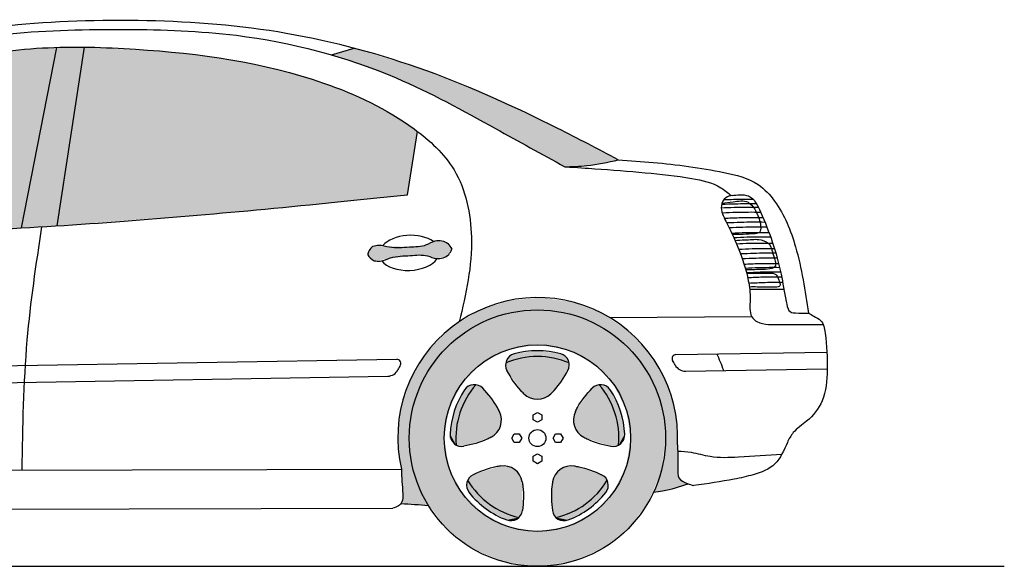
# Model space of a CAD drawing. Header units: millimetres. Extents: x 1.53 to 6.65, y 1.75 to 3.46.
# Tile 2 of 2: x 4.12 to 6.65, y 2.05 to 3.46. Entities that reach past the tile are written whole.
import ezdxf

# ---------------------------------------------------------------- set-up
doc = ezdxf.new("R2010")
doc.units = ezdxf.units.MM
doc.layers.add('HATCH', color=7, linetype='Continuous')
doc.layers.add('Ligths', color=252, linetype='Continuous')

# ---------------------------------------------------------------- blocks, each defined once
blk = doc.blocks.new('*U43')
at = {"layer": 'HATCH', "color": 251, "linetype": 'Continuous'}
for points in [[(3.8508, 1.0301), (3.7728, 1.0046), (3.9224, 1.0058)], [(3.9324, 1.0373), (3.8508, 1.0301), (4.0136, 1.0259)], [(3.8508, 1.0301), (3.9224, 1.0058), (4.0136, 1.0259)], [(4.0136, 1.0259), (3.9224, 1.0058), (4.0902, 0.9964)], [(3.7728, 1.0046), (3.7027, 0.9621), (3.837, 0.9946)], [(3.837, 0.9946), (3.7027, 0.9621), (3.7574, 0.9616)], [(3.9224, 1.0058), (3.7728, 1.0046), (3.837, 0.9946)], [(3.9224, 1.0058), (4.0078, 0.9946), (4.0902, 0.9964)], [(4.0902, 0.9964), (4.0078, 0.9946), (4.158, 0.9504)], [(4.0078, 0.9946), (4.0874, 0.9616), (4.158, 0.9504)], [(3.7027, 0.9621), (3.644, 0.9049), (3.7574, 0.9616)], [(3.7574, 0.9616), (3.644, 0.9049), (3.6891, 0.9092)], [(4.0874, 0.9616), (4.1557, 0.9092), (4.158, 0.9504)], [(4.158, 0.9504), (4.1557, 0.9092), (4.2137, 0.8902)], [(3.644, 0.9049), (3.5997, 0.8358), (3.6366, 0.8408)], [(3.6891, 0.9092), (3.644, 0.9049), (3.6366, 0.8408)], [(4.1557, 0.9092), (4.2082, 0.8408), (4.2137, 0.8902)], [(4.2137, 0.8902), (4.2082, 0.8408), (4.2544, 0.819)], [(3.6366, 0.8408), (3.5997, 0.8358), (3.6036, 0.7612)], [(4.2082, 0.8408), (4.2412, 0.7612), (4.2544, 0.819)], [(3.5997, 0.8358), (3.5722, 0.7586), (3.6036, 0.7612)], [(4.2544, 0.819), (4.2412, 0.7612), (4.2779, 0.7405)], [(3.6036, 0.7612), (3.5722, 0.7586), (3.5924, 0.6758)], [(4.2412, 0.7612), (4.2524, 0.6758), (4.2779, 0.7405)], [(3.5722, 0.7586), (3.5629, 0.6771), (3.5924, 0.6758)], [(4.2779, 0.7405), (4.2524, 0.6758), (4.2831, 0.6587)], [(3.5629, 0.6771), (3.5722, 0.5957), (3.5924, 0.6758)], [(3.5924, 0.6758), (3.5722, 0.5957), (3.6049, 0.5858)], [(4.2524, 0.6758), (4.2447, 0.6047), (4.2831, 0.6587)], [(4.2831, 0.6587), (4.2447, 0.6047), (4.284, 0.6022)], [(3.5722, 0.5957), (3.5745, 0.551), (3.6049, 0.5858)], [(3.6049, 0.5858), (3.5745, 0.551), (3.6415, 0.5026)], [(4.2447, 0.6047), (4.2218, 0.5369), (4.284, 0.6022)], [(4.284, 0.6022), (4.2218, 0.5369), (4.2868, 0.5738)], [(4.2868, 0.5738), (4.2218, 0.5369), (4.3105, 0.5582)], [(4.3105, 0.5582), (4.2218, 0.5369), (4.2666, 0.5447)], [(3.5745, 0.551), (3.5757, 0.5281), (3.6415, 0.5026)], [(3.5757, 0.5281), (3.571, 0.5072), (3.6415, 0.5026)]]:
    blk.add_solid(points, dxfattribs=at)
blk = doc.blocks.new('*U44')
at = {"layer": 'HATCH', "color": 251, "linetype": 'Continuous'}
for points in [[(2.6748, 1.4494), (2.6847, 1.6815), (2.5938, 1.2168)], [(2.6748, 1.4494), (2.7559, 1.6821), (2.6847, 1.6815)], [(2.6748, 1.4494), (2.6853, 1.2222), (2.7559, 1.6821)], [(2.6748, 1.4494), (2.5938, 1.2168), (2.6853, 1.2222)]]:
    blk.add_solid(points, dxfattribs=at)
blk = doc.blocks.new('*U45')
at = {"layer": 'HATCH', "linetype": 'Continuous'}
for points in [[(2.6847, 1.6815), (2.5489, 1.6712), (2.5938, 1.2168)], [(2.4141, 1.6491), (2.2813, 1.6167), (2.5938, 1.2168)], [(2.5489, 1.6712), (2.4141, 1.6491), (2.5938, 1.2168)], [(2.2813, 1.6167), (2.1517, 1.5737), (2.5938, 1.2168)], [(2.1517, 1.5737), (2.0265, 1.5193), (2.5938, 1.2168)], [(2.0265, 1.5193), (1.907, 1.4536), (2.5938, 1.2168)], [(1.907, 1.4536), (1.794, 1.3773), (1.7926, 1.3088)], [(1.907, 1.4536), (1.7926, 1.3088), (2.5938, 1.2168)], [(1.794, 1.3773), (1.6855, 1.2946), (1.7368, 1.3043)], [(1.794, 1.3773), (1.7368, 1.3043), (1.7926, 1.3088)], [(1.7926, 1.3088), (1.8036, 1.3033), (2.5938, 1.2168)], [(1.8036, 1.3033), (1.8086, 1.2907), (2.5938, 1.2168)], [(1.8086, 1.2907), (1.8127, 1.2623), (2.5938, 1.2168)], [(1.8127, 1.2623), (1.81, 1.2081), (2.5938, 1.2168)], [(2.5938, 1.2168), (1.81, 1.2081), (2.202, 1.2033)]]:
    blk.add_solid(points, dxfattribs=at)
blk = doc.blocks.new('*U46')
at = {"layer": 'HATCH', "linetype": 'Continuous'}
for points in [[(3.4501, 1.6793), (3.3924, 1.6622), (3.627, 1.6246)], [(3.3924, 1.6622), (3.5499, 1.6066), (3.627, 1.6246)], [(3.627, 1.6246), (3.5499, 1.6066), (3.7988, 1.556)], [(3.5499, 1.6066), (3.7003, 1.5346), (3.7988, 1.556)], [(3.7988, 1.556), (3.7003, 1.5346), (3.9663, 1.4771)], [(3.7003, 1.5346), (3.9928, 1.3742), (3.9663, 1.4771)], [(3.9663, 1.4771), (3.9928, 1.3742), (4.1306, 1.3922)], [(4.1306, 1.3922), (3.9928, 1.3742), (4.0622, 1.3788)]]:
    blk.add_solid(points, dxfattribs=at)
blk = doc.blocks.new('*U48')
at = {"layer": 'HATCH', "linetype": 'Continuous'}
for points in [[(2.6853, 1.2222), (3.108, 1.2549), (2.7559, 1.6821)], [(3.3349, 1.2763), (2.7559, 1.6821), (3.108, 1.2549)], [(2.7559, 1.6821), (3.3349, 1.2763), (2.98, 1.6694)], [(3.4575, 1.2886), (2.98, 1.6694), (3.3349, 1.2763)], [(2.98, 1.6694), (3.4575, 1.2886), (3.0916, 1.656)], [(3.5881, 1.302), (3.0916, 1.656), (3.4575, 1.2886)], [(3.0916, 1.656), (3.5881, 1.302), (3.2021, 1.6364)], [(3.6132, 1.4653), (3.2021, 1.6364), (3.5881, 1.302)], [(3.2021, 1.6364), (3.6132, 1.4653), (3.3107, 1.6092)], [(3.5183, 1.5261), (3.3107, 1.6092), (3.6132, 1.4653)], [(3.3107, 1.6092), (3.5183, 1.5261), (3.4167, 1.5731)]]:
    blk.add_solid(points, dxfattribs=at)
blk = doc.blocks.new('*U49')
at = {"layer": 'HATCH', "linetype": 'Continuous'}
for points in [[(3.4987, 1.1702), (3.4859, 1.149), (3.6056, 1.1682)], [(3.6056, 1.1682), (3.4859, 1.149), (3.7018, 1.1619)], [(3.6321, 1.172), (3.6056, 1.1682), (3.7018, 1.1619)], [(3.6566, 1.1826), (3.6321, 1.172), (3.6839, 1.1812)], [(3.6839, 1.1812), (3.6321, 1.172), (3.7018, 1.1619)], [(3.7018, 1.1619), (3.4859, 1.149), (3.6067, 1.1465)], [(3.4859, 1.149), (3.491, 1.1402), (3.6067, 1.1465)], [(3.6067, 1.1465), (3.491, 1.1402), (3.502, 1.1322)], [(3.7018, 1.1619), (3.6067, 1.1465), (3.6332, 1.1462)], [(3.7018, 1.1619), (3.6332, 1.1462), (3.6853, 1.1419)], [(3.6332, 1.1462), (3.6584, 1.1386), (3.6853, 1.1419)]]:
    blk.add_solid(points, dxfattribs=at)
blk = doc.blocks.new('*U52')
at = {"layer": 'HATCH', "linetype": 'Continuous'}
for points in [[(3.964, 0.4796), (3.9718, 0.5861), (3.961, 0.4894)], [(3.9613, 0.5629), (3.961, 0.4894), (3.9718, 0.5861)], [(3.9702, 0.4713), (3.9925, 0.6011), (3.964, 0.4796)], [(3.9718, 0.5861), (3.964, 0.4796), (3.9925, 0.6011)], [(4.0222, 0.4911), (4.0178, 0.604), (3.9702, 0.4713)], [(3.9925, 0.6011), (3.9702, 0.4713), (4.0178, 0.604)], [(4.0178, 0.604), (4.0222, 0.4911), (4.0878, 0.5815)], [(4.0673, 0.5238), (4.0878, 0.5815), (4.0222, 0.4911)], [(4.0878, 0.5815), (4.0673, 0.5238), (4.0962, 0.5756)], [(4.1021, 0.5672), (4.0962, 0.5756), (4.0673, 0.5238)]]:
    blk.add_solid(points, dxfattribs=at)
blk = doc.blocks.new('*U53')
at = {"layer": 'HATCH', "color": 252, "linetype": 'Continuous'}
for points in [[(4.1021, 0.5672), (4.0673, 0.5238), (4.1048, 0.5509)], [(4.0984, 0.5357), (4.0673, 0.5238), (4.0547, 0.4938)], [(4.1048, 0.5509), (4.0673, 0.5238), (4.0984, 0.5357)], [(4.0673, 0.5238), (4.0222, 0.4911), (4.0547, 0.4938)], [(4.0222, 0.4911), (3.9702, 0.4713), (4.0013, 0.4651)], [(4.0547, 0.4938), (4.0222, 0.4911), (4.0013, 0.4651)], [(3.9702, 0.4713), (3.9849, 0.4638), (4.0013, 0.4651)]]:
    blk.add_solid(points, dxfattribs=at)
blk = doc.blocks.new('*U54')
at = {"layer": 'HATCH', "linetype": 'Continuous'}
for points in [[(4.0813, 0.8131), (4.0715, 0.8101), (4.1118, 0.7666)], [(4.0202, 0.7443), (4.129, 0.7137), (4.0632, 0.804)], [(4.0632, 0.804), (4.1118, 0.7666), (4.0715, 0.8101)], [(4.1118, 0.7666), (4.0632, 0.804), (4.129, 0.7137)], [(4.0151, 0.7193), (4.1317, 0.6581), (4.0202, 0.7443)], [(4.129, 0.7137), (4.0202, 0.7443), (4.1317, 0.6581)], [(4.1317, 0.6581), (4.0151, 0.7193), (4.1219, 0.6548)], [(4.023, 0.6951), (4.1219, 0.6548), (4.0151, 0.7193)], [(4.1219, 0.6548), (4.023, 0.6951), (4.1116, 0.6549)], [(4.0418, 0.6779), (4.1116, 0.6549), (4.023, 0.6951)]]:
    blk.add_solid(points, dxfattribs=at)
blk = doc.blocks.new('*U55')
at = {"layer": 'HATCH', "color": 252, "linetype": 'Continuous'}
for points in [[(4.0813, 0.8131), (4.1118, 0.7666), (4.0976, 0.8106)], [(4.0976, 0.8106), (4.1118, 0.7666), (4.1101, 0.7999)], [(4.1101, 0.7999), (4.1118, 0.7666), (4.1364, 0.7454)], [(4.1118, 0.7666), (4.129, 0.7137), (4.1364, 0.7454)], [(4.1364, 0.7454), (4.129, 0.7137), (4.1472, 0.6857)], [(4.129, 0.7137), (4.1317, 0.6581), (4.1472, 0.6857)], [(4.1472, 0.6857), (4.1317, 0.6581), (4.1434, 0.6697)]]:
    blk.add_solid(points, dxfattribs=at)
blk = doc.blocks.new('*U56')
at = {"layer": 'HATCH', "linetype": 'Continuous'}
for points in [[(3.8409, 0.8694), (3.8407, 0.8591), (3.8946, 0.884)], [(3.8441, 0.8493), (3.8946, 0.884), (3.8407, 0.8591)], [(3.8946, 0.884), (3.8441, 0.8493), (3.9502, 0.884)], [(3.8875, 0.79), (3.9502, 0.884), (3.8441, 0.8493)], [(3.9502, 0.884), (3.8875, 0.79), (4.0039, 0.8694)], [(3.9097, 0.7775), (4.0039, 0.8694), (3.8875, 0.79)], [(4.0039, 0.8694), (3.9097, 0.7775), (4.0041, 0.8591)], [(3.9351, 0.7775), (4.0041, 0.8591), (3.9097, 0.7775)], [(4.0041, 0.8591), (3.9351, 0.7775), (4.0007, 0.8493)], [(3.9573, 0.79), (4.0007, 0.8493), (3.9351, 0.7775)]]:
    blk.add_solid(points, dxfattribs=at)
blk = doc.blocks.new('*U57')
at = {"layer": 'HATCH', "color": 252, "linetype": 'Continuous'}
for points in [[(3.8624, 0.8927), (3.8483, 0.8841), (3.9965, 0.8841)], [(3.9224, 0.9008), (3.8624, 0.8927), (3.9824, 0.8927)], [(3.9824, 0.8927), (3.8624, 0.8927), (3.9965, 0.8841)], [(3.8483, 0.8841), (3.8409, 0.8694), (3.8946, 0.884)], [(3.9965, 0.8841), (3.8483, 0.8841), (3.8946, 0.884)], [(3.9965, 0.8841), (3.8946, 0.884), (3.9502, 0.884)], [(3.9965, 0.8841), (3.9502, 0.884), (4.0039, 0.8694)]]:
    blk.add_solid(points, dxfattribs=at)
blk = doc.blocks.new('*U58')
at = {"layer": 'HATCH', "linetype": 'Continuous'}
for points in [[(3.733, 0.7666), (3.803, 0.6779), (3.7635, 0.8131)], [(3.8218, 0.6951), (3.7635, 0.8131), (3.803, 0.6779)], [(3.7635, 0.8131), (3.8218, 0.6951), (3.7734, 0.8101)], [(3.8297, 0.7193), (3.7734, 0.8101), (3.8218, 0.6951)], [(3.7734, 0.8101), (3.8297, 0.7193), (3.7816, 0.804)], [(3.8246, 0.7443), (3.7816, 0.804), (3.8297, 0.7193)], [(3.7158, 0.7137), (3.7332, 0.6549), (3.733, 0.7666)], [(3.803, 0.6779), (3.733, 0.7666), (3.7332, 0.6549)], [(3.7132, 0.6581), (3.7229, 0.6548), (3.7158, 0.7137)], [(3.7332, 0.6549), (3.7158, 0.7137), (3.7229, 0.6548)]]:
    blk.add_solid(points, dxfattribs=at)
blk = doc.blocks.new('*U59')
at = {"layer": 'HATCH', "color": 252, "linetype": 'Continuous'}
for points in [[(3.7635, 0.8131), (3.7472, 0.8106), (3.733, 0.7666)], [(3.7347, 0.7999), (3.7084, 0.7454), (3.733, 0.7666)], [(3.7472, 0.8106), (3.7347, 0.7999), (3.733, 0.7666)], [(3.733, 0.7666), (3.7084, 0.7454), (3.7158, 0.7137)], [(3.7084, 0.7454), (3.6976, 0.6857), (3.7158, 0.7137)], [(3.7158, 0.7137), (3.6976, 0.6857), (3.7132, 0.6581)], [(3.6976, 0.6857), (3.7014, 0.6697), (3.7132, 0.6581)]]:
    blk.add_solid(points, dxfattribs=at)
blk = doc.blocks.new('*U60')
at = {"layer": 'HATCH', "linetype": 'Continuous'}
for points in [[(3.873, 0.5861), (3.7427, 0.5672), (3.8835, 0.5629)], [(3.7427, 0.5672), (3.873, 0.5861), (3.7486, 0.5756)], [(3.8524, 0.6011), (3.7486, 0.5756), (3.873, 0.5861)], [(3.7486, 0.5756), (3.8524, 0.6011), (3.757, 0.5815)], [(3.827, 0.604), (3.757, 0.5815), (3.8524, 0.6011)], [(3.7776, 0.5238), (3.8835, 0.5629), (3.7427, 0.5672)], [(3.8835, 0.5629), (3.7776, 0.5238), (3.8838, 0.4894)], [(3.8226, 0.4911), (3.8838, 0.4894), (3.7776, 0.5238)], [(3.8746, 0.4713), (3.8808, 0.4796), (3.8226, 0.4911)], [(3.8838, 0.4894), (3.8226, 0.4911), (3.8808, 0.4796)]]:
    blk.add_solid(points, dxfattribs=at)
blk = doc.blocks.new('*U61')
at = {"layer": 'HATCH', "color": 252, "linetype": 'Continuous'}
for points in [[(3.7427, 0.5672), (3.74, 0.5509), (3.7776, 0.5238)], [(3.74, 0.5509), (3.7464, 0.5357), (3.7776, 0.5238)], [(3.7464, 0.5357), (3.7902, 0.4938), (3.7776, 0.5238)], [(3.7776, 0.5238), (3.7902, 0.4938), (3.8226, 0.4911)], [(3.7902, 0.4938), (3.8435, 0.4651), (3.8226, 0.4911)], [(3.8226, 0.4911), (3.8435, 0.4651), (3.8746, 0.4713)], [(3.8746, 0.4713), (3.8435, 0.4651), (3.8599, 0.4638)]]:
    blk.add_solid(points, dxfattribs=at)
blk = doc.blocks.new('*U62')
at = {"layer": 'HATCH', "linetype": 'Continuous'}
for points in [[(4.0078, 0.9946), (3.7574, 0.9616), (4.0874, 0.9616)], [(3.837, 0.9946), (3.7574, 0.9616), (4.0078, 0.9946)], [(3.9224, 1.0058), (3.837, 0.9946), (4.0078, 0.9946)], [(3.7574, 0.9616), (3.6891, 0.9092), (3.9224, 0.9158)], [(3.7574, 0.9616), (3.9224, 0.9158), (4.0874, 0.9616)], [(4.0874, 0.9616), (3.9224, 0.9158), (4.1557, 0.9092)], [(3.9224, 0.9158), (3.6891, 0.9092), (3.8482, 0.9041)], [(3.9224, 0.9158), (3.9966, 0.9041), (4.1557, 0.9092)], [(3.6891, 0.9092), (3.6366, 0.8408), (3.8482, 0.9041)], [(3.8482, 0.9041), (3.6366, 0.8408), (3.7813, 0.87)], [(4.1557, 0.9092), (3.9966, 0.9041), (4.2082, 0.8408)], [(3.9966, 0.9041), (4.0635, 0.87), (4.2082, 0.8408)], [(3.7813, 0.87), (3.6366, 0.8408), (3.7282, 0.8169)], [(4.0635, 0.87), (4.1166, 0.8169), (4.2082, 0.8408)], [(3.6366, 0.8408), (3.6036, 0.7612), (3.7282, 0.8169)], [(4.2082, 0.8408), (4.1166, 0.8169), (4.2412, 0.7612)], [(3.7282, 0.8169), (3.6036, 0.7612), (3.6941, 0.75)], [(4.1166, 0.8169), (4.1507, 0.75), (4.2412, 0.7612)], [(3.6036, 0.7612), (3.5924, 0.6758), (3.6941, 0.75)], [(4.2412, 0.7612), (4.1507, 0.75), (4.2524, 0.6758)], [(3.6941, 0.75), (3.5924, 0.6758), (3.6824, 0.6758)], [(4.1507, 0.75), (4.1624, 0.6758), (4.2524, 0.6758)], [(3.5924, 0.6758), (3.6036, 0.5904), (3.6824, 0.6758)], [(3.6824, 0.6758), (3.6036, 0.5904), (3.6941, 0.6017)], [(4.2524, 0.6758), (4.1507, 0.6017), (4.2412, 0.5904)], [(4.1624, 0.6758), (4.1507, 0.6017), (4.2524, 0.6758)], [(3.6941, 0.6017), (3.6036, 0.5904), (3.7282, 0.5348)], [(3.6036, 0.5904), (3.6366, 0.5108), (3.7282, 0.5348)], [(4.1507, 0.6017), (4.1166, 0.5348), (4.2412, 0.5904)], [(4.2412, 0.5904), (4.1166, 0.5348), (4.2082, 0.5108)], [(3.7282, 0.5348), (3.6366, 0.5108), (3.7813, 0.4817)], [(4.1166, 0.5348), (4.0635, 0.4817), (4.2082, 0.5108)], [(3.6366, 0.5108), (3.6891, 0.4425), (3.7813, 0.4817)], [(4.2082, 0.5108), (4.0635, 0.4817), (4.1557, 0.4425)], [(3.7813, 0.4817), (3.6891, 0.4425), (3.8482, 0.4476)], [(4.0635, 0.4817), (3.9966, 0.4476), (4.1557, 0.4425)], [(3.8482, 0.4476), (3.6891, 0.4425), (3.9224, 0.4358)], [(3.6891, 0.4425), (3.7574, 0.39), (3.9224, 0.4358)], [(3.9224, 0.4358), (3.7574, 0.39), (4.0874, 0.39)], [(3.9966, 0.4476), (3.9224, 0.4358), (4.1557, 0.4425)], [(4.1557, 0.4425), (3.9224, 0.4358), (4.0874, 0.39)], [(3.7574, 0.39), (3.837, 0.3571), (4.0874, 0.39)], [(4.0874, 0.39), (3.837, 0.3571), (4.0078, 0.3571)], [(3.837, 0.3571), (3.9224, 0.3458), (4.0078, 0.3571)]]:
    blk.add_solid(points, dxfattribs=at)

msp = doc.modelspace()

# ---------------------------------------------------------------- linework, layer by layer
for p, q in [((4.1208, 2.9228), (4.2117, 3.3875)), ((4.2123, 2.9282), (4.2829, 3.3881)), ((4.9194, 3.3682), (4.9771, 3.3854)), ((5.1152, 3.008), (5.1402, 3.1713)), ((5.996, 2.7653), (6.0841, 2.7653)), ((5.6358, 2.692), (6.0014, 2.6948)), ((6.0449, 2.6746), (6.185, 2.6746)), ((5.8061, 2.5968), (6.1941, 2.6032)), ((3.0004, 2.5499), (5.0874, 2.5848)), ((3.0208, 2.5071), (5.0639, 2.5412)), ((5.8311, 2.554), (6.1949, 2.5601)), ((3.0927, 2.2973), (5.0992, 2.3017)), ((2.9873, 2.1968), (5.0768, 2.2013)), ((1.527, 2.0518), (6.6519, 2.0518))]:
    msp.add_line(p, q)
for points in [[(5.4494, 2.448), (5.4605, 2.4416), (5.4605, 2.4288), (5.4494, 2.4224), (5.4383, 2.4288), (5.4383, 2.4416)], [(5.3832, 2.3818), (5.3896, 2.393), (5.4025, 2.393), (5.4089, 2.3818), (5.4025, 2.3707), (5.3896, 2.3707)], [(5.5156, 2.3818), (5.5092, 2.3707), (5.4964, 2.3707), (5.4899, 2.3818), (5.4964, 2.393), (5.5092, 2.393)], [(5.4494, 2.3156), (5.4383, 2.3221), (5.4383, 2.3349), (5.4494, 2.3413), (5.4605, 2.3349), (5.4605, 2.3221)]]:
    msp.add_lwpolyline(points, close=True)
for radius in [0.33, 0.24, 0.022]:
    msp.add_circle((5.4494, 2.3818), radius)
for centre, radius, start, end in [((5.4502, 2.3831), 0.3604, 357.0726, 193.0561), ((5.3974, 2.5698), 0.03, 105.4761, 208.7105), ((5.4494, 2.3818), 0.21, 67.1628, 112.8372), ((5.4494, 2.3818), 0.225, 74.5239, 105.4761), ((5.5015, 2.5698), 0.03, 331.2895, 74.5239), ((5.8063, 2.5868), 0.01, 90.9562, 209.7731), ((5.4502, 2.3831), 0.5093, 19.8102, 25.0261), ((5.0876, 2.5748), 0.01, 332.1392, 90.9562), ((5.4502, 2.3831), 0.4002, 152.1392, 154.0635), ((5.4502, 2.3831), 0.4002, 27.8489, 29.7731), ((5.8306, 2.584), 0.03, 207.8489, 270.9562), ((5.0634, 2.5712), 0.03, 270.9562, 334.0635), ((5.4494, 2.3818), 0.21, 139.1628, 184.8372), ((5.2868, 2.4894), 0.03, 43.2895, 146.5239), ((5.6121, 2.4894), 0.03, 33.4761, 136.7105), ((5.4494, 2.3818), 0.21, 355.1628, 40.8372), ((5.4494, 2.3818), 0.225, 146.5239, 177.4761), ((5.4494, 2.5318), 0.05, 225.7126, 314.2874), ((5.4494, 2.3818), 0.225, 2.5239, 33.4761), ((5.3068, 2.4282), 0.05, 297.7126, 26.2874), ((5.5921, 2.4282), 0.05, 153.7126, 242.2874), ((5.2546, 2.3904), 0.03, 177.4761, 280.7105), ((5.6442, 2.3904), 0.03, 259.2895, 2.5239), ((5.3613, 2.2605), 0.05, 9.7126, 98.2874), ((5.5376, 2.2605), 0.05, 81.7126, 170.2874), ((5.2969, 2.2604), 0.03, 115.2895, 218.5239), ((5.602, 2.2604), 0.03, 321.4761, 64.7105), ((5.4494, 2.3818), 0.21, 211.1628, 256.8372), ((5.4494, 2.3818), 0.21, 283.1628, 328.8372), ((5.4494, 2.3818), 0.225, 218.5239, 249.4761), ((5.4494, 2.3818), 0.225, 290.5239, 321.4761), ((5.3811, 2.1992), 0.03, 249.4761, 352.7105), ((5.5178, 2.1992), 0.03, 187.2895, 290.5239)]:
    msp.add_arc(centre, radius, start, end)
at = {"color": 251}
for start_param, end_param in [(3.767893, 5.766124), (6.674621, 9.009102)]:
    msp.add_ellipse((5.1196, 2.8586), major_axis=(-0.0778, -0.0036), ratio=0.579082, start_param=start_param, end_param=end_param, dxfattribs=at)
for points, knots in [([(5.6576, 3.0982), (5.6058, 3.1255), (5.4452, 3.2097), (5.1661, 3.3371), (4.809, 3.4338), (4.443, 3.4631), (4.0717, 3.4494), (3.6961, 3.3831), (3.2737, 3.2049), (3.0017, 3.0605), (2.8687, 2.9953)], [2.93062, 2.93062, 2.93062, 2.93062, 17.07977, 46.766169, 76.916348, 105.983055, 135.167724, 166.59607, 213.319489, 236.476167, 236.476167, 236.476167, 236.476167]), ([(2.7869, 2.9852), (2.8088, 2.9833), (2.8741, 2.9774), (2.967, 2.9682), (3.0972, 3.0035), (3.2534, 3.1122), (3.4921, 3.267), (3.7798, 3.3759), (4.0906, 3.43), (4.3847, 3.4363), (4.7219, 3.4255), (5.0493, 3.3401), (5.3171, 3.1919), (5.4604, 3.1129), (5.5198, 3.0802)], [5.959472, 5.959472, 5.959472, 5.959472, 11.257036, 21.762937, 27.796494, 44.781586, 66.968866, 94.766615, 118.644838, 142.842565, 165.776156, 200.098225, 223.230208, 239.632497, 239.632497, 239.632497, 239.632497]), ([(3.1909, 2.9837), (3.2625, 3.0397), (3.3917, 3.141), (3.6381, 3.2735), (3.8976, 3.3539), (4.1726, 3.3927), (4.4986, 3.3832), (4.8314, 3.3375), (5.1056, 3.2087), (5.255, 3.0723), (5.2934, 2.8829), (5.2662, 2.7526), (5.2478, 2.6812)], [0, 0, 0, 0, 21.943222, 39.621874, 67.316606, 87.132805, 106.456819, 146.103255, 167.14505, 179.042325, 193.449507, 211.169528, 211.169528, 211.169528, 211.169528]), ([(5.5198, 3.0802), (5.5388, 3.0807), (5.5853, 3.0823), (5.6308, 3.0917), (5.6576, 3.0982)], [0.893687, 0.893687, 0.893687, 0.893687, 5.482953, 12.120733, 12.120733, 12.120733, 12.120733]), ([(5.6576, 3.0982), (5.6877, 3.096), (5.779, 3.0895), (5.899, 3.074), (6.0125, 3.0467), (6.0786, 2.9756), (6.1237, 2.8608), (6.139, 2.7609), (6.1477, 2.7035)], [0, 0, 0, 0, 7.280267, 22.10673, 29.619934, 34.491302, 44.890341, 58.906575, 58.906575, 58.906575, 58.906575]), ([(5.5198, 3.0802), (5.5538, 3.0782), (5.6188, 3.0739), (5.7244, 3.0654), (5.8324, 3.0544), (5.9112, 3.0371), (5.94, 3.0135), (5.9483, 3.0058)], [0, 0, 0, 0, 5.301953, 15.773441, 25.502351, 31.844408, 34.555783, 34.555783, 34.555783, 34.555783]), ([(3.2096, 2.9178), (3.3657, 2.9131), (3.7576, 2.9013), (4.3722, 2.9345), (4.8287, 2.9782), (5.1152, 3.008)], [0, 0, 0, 0, 37.731732, 94.749366, 148.599173, 148.599173, 148.599173, 148.599173]), ([(5.9508, 3.0064), (5.9572, 3.007), (5.971, 3.0084), (6.0042, 3.0068), (6.03, 2.952), (6.0558, 2.8876), (6.0776, 2.8072), (6.0862, 2.7507), (6.0954, 2.7068), (6.1107, 2.7031), (6.1391, 2.7031), (6.1477, 2.7035)], [0, 0, 0, 0, 1.559431, 3.407, 7.529141, 14.237999, 21.206515, 26.962865, 28.954894, 30.787511, 32.847536, 32.847536, 32.847536, 32.847536]), ([(4.1226, 2.2995), (4.1242, 2.4112), (4.1277, 2.6211), (4.1585, 2.8287), (4.1735, 2.9258)], [0.935264, 0.935264, 0.935264, 0.935264, 27.894643, 51.618891, 51.618891, 51.618891, 51.618891]), ([(5.0257, 2.8762), (5.0309, 2.8774), (5.0452, 2.8807), (5.0761, 2.8694), (5.117, 2.8748), (5.1586, 2.8741), (5.1872, 2.8937), (5.2172, 2.8884), (5.226, 2.8734), (5.2288, 2.8679)], [0, 0, 0, 0, 1.259348, 3.490633, 7.619167, 11.205952, 13.145714, 15.816371, 17.27951, 17.27951, 17.27951, 17.27951]), ([(5.029, 2.8382), (5.0343, 2.8376), (5.0488, 2.836), (5.0782, 2.8508), (5.1195, 2.8503), (5.1607, 2.8558), (5.1914, 2.8397), (5.2197, 2.8482), (5.2268, 2.8629), (5.2288, 2.8679)], [0, 0, 0, 0, 1.259348, 3.490633, 7.619167, 11.205952, 13.145714, 15.816371, 17.086588, 17.086588, 17.086588, 17.086588]), ([(6.1477, 2.7035), (6.1521, 2.7009), (6.1623, 2.6948), (6.185, 2.6844), (6.1946, 2.6298), (6.1977, 2.5634), (6.1915, 2.4794), (6.15, 2.4274), (6.1092, 2.4019), (6.0875, 2.3606), (6.0682, 2.3091), (6.0089, 2.2873), (5.9388, 2.2718), (5.8874, 2.2644), (5.8524, 2.2599)], [0, 0, 0, 0, 1.245826, 2.911683, 5.708125, 13.364083, 19.875077, 25.178007, 28.812039, 31.207426, 36.336579, 41.364026, 45.414218, 53.911748, 53.911748, 53.911748, 53.911748]), ([(5.4145, 2.496), (5.4118, 2.4987), (5.3947, 2.5162), (5.3812, 2.5369), (5.3711, 2.5554)], [8.250462, 8.250462, 8.250462, 8.250462, 9.416368, 15.70777, 15.70777, 15.70777, 15.70777]), ([(5.4843, 2.496), (5.4871, 2.4987), (5.5041, 2.5162), (5.5176, 2.5369), (5.5278, 2.5554)], [8.250462, 8.250462, 8.250462, 8.250462, 9.416368, 15.70777, 15.70777, 15.70777, 15.70777]), ([(5.3516, 2.4503), (5.3499, 2.4538), (5.3385, 2.4754), (5.3231, 2.4946), (5.3086, 2.51)], [8.250462, 8.250462, 8.250462, 8.250462, 9.416368, 15.70777, 15.70777, 15.70777, 15.70777]), ([(5.5472, 2.4503), (5.5489, 2.4538), (5.5603, 2.4754), (5.5758, 2.4946), (5.5902, 2.51)], [8.250462, 8.250462, 8.250462, 8.250462, 9.416368, 15.70777, 15.70777, 15.70777, 15.70777]), ([(5.33, 2.3839), (5.3266, 2.3821), (5.3047, 2.3713), (5.2809, 2.3649), (5.2602, 2.3609)], [8.250462, 8.250462, 8.250462, 8.250462, 9.416368, 15.70777, 15.70777, 15.70777, 15.70777]), ([(5.5688, 2.3839), (5.5722, 2.3821), (5.5942, 2.3713), (5.6179, 2.3649), (5.6387, 2.3609)], [8.250462, 8.250462, 8.250462, 8.250462, 9.416368, 15.70777, 15.70777, 15.70777, 15.70777]), ([(5.8101, 2.3647), (5.8104, 2.3571), (5.8111, 2.3371), (5.8114, 2.3096), (5.8095, 2.2766), (5.8327, 2.2652), (5.8469, 2.2612), (5.8524, 2.2599)], [2.280764, 2.280764, 2.280764, 2.280764, 4.120408, 7.145126, 9.177313, 11.272394, 12.648911, 12.648911, 12.648911, 12.648911]), ([(5.354, 2.31), (5.3503, 2.3094), (5.3261, 2.3053), (5.3031, 2.2965), (5.284, 2.2875)], [8.250462, 8.250462, 8.250462, 8.250462, 9.416368, 15.70777, 15.70777, 15.70777, 15.70777]), ([(5.5448, 2.31), (5.5486, 2.3094), (5.5727, 2.3053), (5.5957, 2.2965), (5.6148, 2.2875)], [8.250462, 8.250462, 8.250462, 8.250462, 9.416368, 15.70777, 15.70777, 15.70777, 15.70777]), ([(5.0992, 2.3017), (5.0995, 2.291), (5.1001, 2.2697), (5.1029, 2.2427), (5.1029, 2.212), (5.088, 2.2043), (5.0768, 2.2013)], [0, 0, 0, 0, 3.181964, 6.338526, 8.425251, 11.553017, 11.553017, 11.553017, 11.553017]), ([(5.4105, 2.2689), (5.4112, 2.2652), (5.4147, 2.2409), (5.4135, 2.2163), (5.4108, 2.1954)], [8.250462, 8.250462, 8.250462, 8.250462, 9.416368, 15.70777, 15.70777, 15.70777, 15.70777]), ([(5.4883, 2.2689), (5.4877, 2.2652), (5.4842, 2.2409), (5.4854, 2.2163), (5.488, 2.1954)], [8.250462, 8.250462, 8.250462, 8.250462, 9.416368, 15.70777, 15.70777, 15.70777, 15.70777]), ([(5.7488, 2.243), (5.7565, 2.2437), (5.7867, 2.2476), (5.8159, 2.2567), (5.8375, 2.2642)], [6.201486, 6.201486, 6.201486, 6.201486, 8.547368, 15.368961, 15.368961, 15.368961, 15.368961])]:
    msp.add_open_spline(points, degree=3, knots=knots)
for points in [[(5.9508, 3.0064), (5.935, 3.0005), (5.9233, 2.9796), (5.935, 2.94), (5.9657, 2.8731), (5.9926, 2.7869), (5.9972, 2.7387), (6.0019, 2.694), (6.0149, 2.6815), (6.0449, 2.6746)], [(5.0257, 2.8762), (5.0131, 2.8535), (5.029, 2.8382)]]:
    msp.add_spline(points, degree=3)
msp.add_open_spline([(5.8107, 2.3484), (5.8224, 2.3479), (5.8506, 2.3463), (5.9014, 2.3303), (5.9804, 2.3338), (6.0419, 2.3378), (6.0788, 2.3402)], degree=3, knots=[0.867103, 0.867103, 0.867103, 0.867103, 4.366998, 9.320748, 16.671256, 27.818476, 27.818476, 27.818476, 27.818476], dxfattribs=at)
msp.add_open_spline([(5.098, 2.2133), (5.1215, 2.2121), (5.145, 2.2104), (5.1685, 2.2086)], degree=3)
at = {"layer": 'Ligths', "color": 251}
for points, knots in [([(5.9251, 2.9867), (5.9344, 2.9871), (5.9551, 2.9901), (5.9934, 2.9963), (6.016, 2.961), (6.0245, 2.9367), (6.0249, 2.9095), (5.9926, 2.906), (5.9698, 2.9058), (5.9515, 2.9061)], [0.490441, 0.490441, 0.490441, 0.490441, 3.405929, 7.174572, 10.433766, 14.270542, 15.856492, 17.046405, 22.808101, 22.808101, 22.808101, 22.808101]), ([(5.9584, 2.8907), (5.966, 2.8917), (5.9931, 2.8915), (6.0142, 2.8957), (6.0506, 2.8852), (6.0542, 2.8552), (6.0721, 2.8168), (6.0215, 2.8156), (5.9979, 2.815), (5.9865, 2.8147)], [2.402263, 2.402263, 2.402263, 2.402263, 4.268915, 7.94679, 10.507159, 14.005755, 16.636575, 20.62721, 24.396973, 24.396973, 24.396973, 24.396973]), ([(5.9881, 2.8065), (5.999, 2.8065), (6.0185, 2.8065), (6.0427, 2.8064), (6.0636, 2.8066), (6.0695, 2.7933), (6.0728, 2.7844), (6.0765, 2.7707), (6.0467, 2.7693), (6.0243, 2.7707), (6.0021, 2.7708), (5.9954, 2.7707)], [1.067814, 1.067814, 1.067814, 1.067814, 4.320153, 6.893859, 8.67855, 9.750078, 10.825456, 11.840279, 13.068082, 17.767572, 19.757817, 19.757817, 19.757817, 19.757817])]:
    msp.add_open_spline(points, degree=3, knots=knots, dxfattribs=at)
at = {"layer": 'Ligths', "color": 252}
for points, knots in [([(5.9299, 2.9955), (5.9381, 2.9959), (5.963, 2.9969), (5.9879, 2.997), (6.0046, 2.9968)], [2.193842, 2.193842, 2.193842, 2.193842, 4.662058, 9.665747, 9.665747, 9.665747, 9.665747]), ([(5.923, 2.9747), (5.9339, 2.9752), (5.9657, 2.9766), (5.9974, 2.9765), (6.0182, 2.9763)], [1.37462, 1.37462, 1.37462, 1.37462, 4.662058, 10.902841, 10.902841, 10.902841, 10.902841]), ([(5.9241, 2.9835), (5.9357, 2.9841), (5.9654, 2.9855), (5.9952, 2.9855), (6.0133, 2.9853)], [1.166155, 1.166155, 1.166155, 1.166155, 4.662058, 10.090739, 10.090739, 10.090739, 10.090739]), ([(5.9252, 2.9618), (5.9373, 2.9624), (5.9703, 2.9639), (6.0033, 2.9638), (6.0242, 2.9636)], [1.020208, 1.020208, 1.020208, 1.020208, 4.662058, 10.921868, 10.921868, 10.921868, 10.921868]), ([(5.9311, 2.9477), (5.9436, 2.9483), (5.9767, 2.9498), (6.0097, 2.9497), (6.0303, 2.9495)], [0.912008, 0.912008, 0.912008, 0.912008, 4.662058, 10.834578, 10.834578, 10.834578, 10.834578]), ([(5.937, 2.9363), (5.949, 2.9368), (5.9817, 2.9383), (6.0145, 2.9382), (6.0352, 2.938)], [1.049944, 1.049944, 1.049944, 1.049944, 4.662058, 10.873257, 10.873257, 10.873257, 10.873257]), ([(5.9433, 2.9235), (5.9551, 2.9241), (5.9875, 2.9256), (6.0198, 2.9255), (6.0403, 2.9253)], [1.110108, 1.110108, 1.110108, 1.110108, 4.662058, 10.815921, 10.815921, 10.815921, 10.815921]), ([(5.95, 2.9095), (5.9619, 2.91), (5.9938, 2.9115), (6.0258, 2.9114), (6.0457, 2.9112)], [1.075485, 1.075485, 1.075485, 1.075485, 4.662058, 10.653021, 10.653021, 10.653021, 10.653021]), ([(5.9552, 2.898), (5.9667, 2.8986), (5.9982, 2.9), (6.0298, 2.8999), (6.0499, 2.8997)], [1.209493, 1.209493, 1.209493, 1.209493, 4.662058, 10.68781, 10.68781, 10.68781, 10.68781]), ([(5.962, 2.8821), (5.9731, 2.8827), (6.0042, 2.884), (6.0354, 2.884), (6.0554, 2.8838)], [1.317294, 1.317294, 1.317294, 1.317294, 4.662058, 10.656966, 10.656966, 10.656966, 10.656966]), ([(5.9677, 2.868), (5.9793, 2.8686), (6.01, 2.87), (6.0407, 2.8699), (6.0598, 2.8698)], [1.185351, 1.185351, 1.185351, 1.185351, 4.662058, 10.398895, 10.398895, 10.398895, 10.398895]), ([(5.9721, 2.8565), (5.9837, 2.8571), (6.0141, 2.8585), (6.0444, 2.8584), (6.0632, 2.8583)], [1.17901, 1.17901, 1.17901, 1.17901, 4.662058, 10.293643, 10.293643, 10.293643, 10.293643]), ([(5.9767, 2.8437), (5.9887, 2.8443), (6.0187, 2.8457), (6.0487, 2.8457), (6.0668, 2.8455)], [1.066855, 1.066855, 1.066855, 1.066855, 4.662058, 10.075862, 10.075862, 10.075862, 10.075862]), ([(5.9814, 2.8295), (5.9942, 2.8302), (6.0238, 2.8316), (6.0535, 2.8316), (6.0704, 2.8315)], [0.835261, 0.835261, 0.835261, 0.835261, 4.662058, 9.73884, 9.73884, 9.73884, 9.73884]), ([(5.9845, 2.8195), (5.996, 2.8201), (6.0255, 2.8214), (6.055, 2.8214), (6.0729, 2.8213)], [1.205293, 1.205293, 1.205293, 1.205293, 4.662058, 10.051407, 10.051407, 10.051407, 10.051407]), ([(5.9877, 2.808), (5.9996, 2.8086), (6.0289, 2.8099), (6.0582, 2.8099), (6.0755, 2.8098)], [1.078775, 1.078775, 1.078775, 1.078775, 4.662058, 9.864804, 9.864804, 9.864804, 9.864804]), ([(5.9909, 2.7951), (6.0037, 2.7957), (6.0328, 2.7971), (6.0619, 2.7972), (6.0782, 2.7971)], [0.818284, 0.818284, 0.818284, 0.818284, 4.662058, 9.555651, 9.555651, 9.555651, 9.555651]), ([(5.9937, 2.7808), (6.0079, 2.7815), (6.0369, 2.783), (6.066, 2.7831), (6.0809, 2.783)], [0.404301, 0.404301, 0.404301, 0.404301, 4.662058, 9.120776, 9.120776, 9.120776, 9.120776])]:
    msp.add_open_spline(points, degree=3, knots=knots, dxfattribs=at)

# ---------------------------------------------------------------- block references
at = {"layer": 'HATCH', "linetype": 'Continuous'}
for name in ['*U45', '*U48', '*U46', '*U49', '*U62', '*U56', '*U58', '*U54', '*U60', '*U52']:
    msp.add_blockref(name, (1.527, 1.706), dxfattribs=at)
at = {"layer": 'HATCH', "color": 251, "linetype": 'Continuous'}
for name in ['*U44', '*U43']:
    msp.add_blockref(name, (1.527, 1.706), dxfattribs=at)
at = {"layer": 'HATCH', "color": 252, "linetype": 'Continuous'}
for name in ['*U57', '*U59', '*U55', '*U61', '*U53']:
    msp.add_blockref(name, (1.527, 1.706), dxfattribs=at)

doc.saveas('drawing.dxf')
